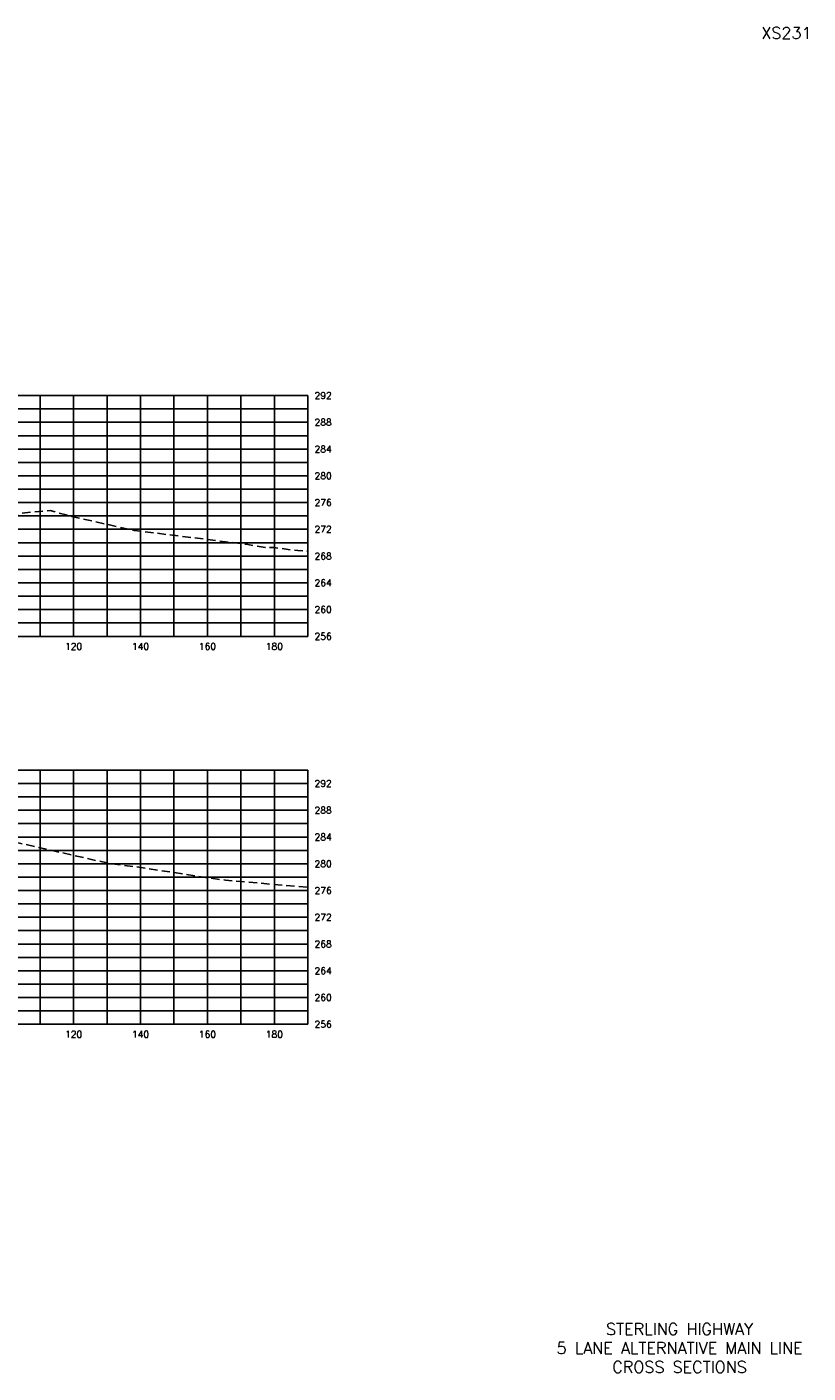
# Model space of a CAD drawing. Extents: x 1497 to 2840, y 16 to 8218.
# Tile 46 of 56: x 2606 to 2839, y 5216 to 5618. Entities that reach past the tile are written whole.
import ezdxf
from ezdxf.enums import TextEntityAlignment as Align

# ---------------------------------------------------------------- set-up
doc = ezdxf.new("R2010")
doc.units = 0
doc.header["$LTSCALE"] = 20
doc.header["$MEASUREMENT"] = 0
doc.linetypes.add('HIDDEN_050%', pattern=[0.1875, 0.125, -0.0625])
for name, color, linetype in [('S-AT-TXT175', 6, 'Continuous'), ('S-AT-TXT80', 1, 'Continuous'), ('XEG', 1, 'HIDDEN_050%'), ('XGRID', 251, 'Continuous'), ('XGRIDT', 2, 'Continuous'), ('XREF-BORDER', 7, 'Continuous')]:
    doc.layers.add(name, color=color, linetype=linetype)
doc.styles.add('L100', font='simplex.shx', dxfattribs={"height": 2})
doc.styles.add('L175', font='ROMANSM.shx', dxfattribs={"height": 3.5})
doc.styles.add('L80', font='ROMANSM.shx', dxfattribs={"height": 1.6})

# ---------------------------------------------------------------- blocks, each defined once
blk = doc.blocks.new('03025_00_att1')
at = {"layer": 'S-AT-TXT175', "style": 'L175'}
for tag, p in [('NUM', (32.402, 20.822)), ('LINE1', (30.64, 1.444)), ('LINE2', (30.64, 1.161)), ('LINE3', (30.64, 0.877))]:
    blk.add_attdef(tag, text='', height=0.175, dxfattribs=at).set_placement(p, align=Align.CENTER)
at = {"layer": 'S-AT-TXT80', "style": 'L80'}
for tag, p in [('DRAFTED', (2.436, 14.201)), ('PCTB', (2.094, 11.605)), ('PSCALE', (2.265, 11.605)), ('PVIEW', (2.436, 11.605))]:
    blk.add_attdef(tag, p, '', height=0.08, rotation=90, dxfattribs=at)

msp = doc.modelspace()

# ---------------------------------------------------------------- linework, layer by layer
at = {"layer": 'XEG', "flags": 128}
for points in [[(2310, 5440.24), (2327.14, 5440.43), (2331.16, 5440.2), (2333.53, 5439.71), (2344.27, 5443.08), (2357.21, 5454.26), (2361.83, 5457.39), (2389.23, 5476.34), (2392.32, 5478.6), (2393.62, 5479.33), (2393.86, 5479.72), (2395, 5480.42), (2417.83, 5496.47), (2422.38, 5497.54), (2425.88, 5498.32), (2431.04, 5499.91), (2436.93, 5501.9), (2439.56, 5502.31), (2440.08, 5502.4), (2442.64, 5502.47), (2459.81, 5503.08), (2471.37, 5502.73), (2479.74, 5502.5), (2481.55, 5502.32), (2484.85, 5502.02), (2490.43, 5500.5), (2497.58, 5498.34), (2500, 5498.18), (2500.89, 5498.12), (2505.08, 5498.13), (2510.82, 5501.01), (2515.58, 5503.34), (2533.52, 5503.53), (2535.38, 5503.51), (2568.43, 5471.53), (2569.39, 5470.61), (2570.09, 5470.34), (2587.65, 5467.51), (2590.54, 5467.17), (2604.44, 5472.82), (2613.01, 5473.66), (2619.11, 5471.91), (2638.07, 5467.67), (2672.1, 5463.46), (2677.28, 5462.55), (2679.82, 5462.53), (2687.05, 5461.62), (2690, 5461.49)], [(2310, 5320.47), (2320.81, 5323.07), (2327.34, 5323.45), (2337.66, 5330.91), (2338.47, 5331.49), (2346.05, 5335.06), (2367.51, 5345.41), (2369.02, 5346.44), (2387, 5360.45), (2395.19, 5366.82), (2396.85, 5368.15), (2400.82, 5370.84), (2419.69, 5383.61), (2424.63, 5384.87), (2425.7, 5385.09), (2427.91, 5385.87), (2437.53, 5389.9), (2439.62, 5390.33), (2439.98, 5390.4), (2443.65, 5390.55), (2459.78, 5391.1), (2470.36, 5390.76), (2479.82, 5390.41), (2483.42, 5390.07), (2484.38, 5389.99), (2485.77, 5389.53), (2497.07, 5385.63), (2498.05, 5385.6), (2500, 5385.44), (2504.2, 5385.1), (2514.47, 5390.9), (2515.83, 5391.66), (2520.53, 5391.56), (2532.96, 5390.86), (2559.67, 5367.59), (2568.71, 5360.33), (2583.26, 5367.64), (2588.2, 5370.9), (2595.44, 5375.61), (2598.16, 5375.45), (2629.95, 5368.26), (2633.13, 5367.75), (2639.47, 5366.99), (2658.93, 5363.97), (2665.38, 5363.08), (2690, 5360.94)]]:
    msp.add_lwpolyline(points, dxfattribs=at)
at = {"layer": 'XGRID'}
for p, q in [((2310, 5508), (2690, 5508)), ((2610, 5436), (2610, 5508)), ((2620, 5436), (2620, 5508)), ((2630, 5436), (2630, 5508)), ((2640, 5436), (2640, 5508)), ((2650, 5436), (2650, 5508)), ((2660, 5436), (2660, 5508)), ((2670, 5436), (2670, 5508)), ((2680, 5436), (2680, 5508)), ((2690, 5436), (2690, 5508)), ((2310, 5504), (2690, 5504)), ((2310, 5500), (2690, 5500)), ((2310, 5496), (2690, 5496)), ((2310, 5492), (2690, 5492)), ((2310, 5488), (2690, 5488)), ((2310, 5484), (2690, 5484)), ((2310, 5480), (2690, 5480)), ((2310, 5476), (2690, 5476)), ((2310, 5472), (2690, 5472)), ((2310, 5468), (2690, 5468)), ((2310, 5464), (2690, 5464)), ((2310, 5460), (2690, 5460)), ((2310, 5456), (2690, 5456)), ((2310, 5452), (2690, 5452)), ((2310, 5448), (2690, 5448)), ((2310, 5444), (2690, 5444)), ((2310, 5440), (2690, 5440)), ((2310, 5436), (2690, 5436)), ((2310, 5396), (2690, 5396)), ((2610, 5320), (2610, 5396)), ((2620, 5320), (2620, 5396)), ((2630, 5320), (2630, 5396)), ((2640, 5320), (2640, 5396)), ((2650, 5320), (2650, 5396)), ((2660, 5320), (2660, 5396)), ((2670, 5320), (2670, 5396)), ((2680, 5320), (2680, 5396)), ((2690, 5320), (2690, 5396)), ((2310, 5392), (2690, 5392)), ((2310, 5388), (2690, 5388)), ((2310, 5384), (2690, 5384)), ((2310, 5380), (2690, 5380)), ((2310, 5376), (2690, 5376)), ((2310, 5372), (2690, 5372)), ((2310, 5368), (2690, 5368)), ((2310, 5364), (2690, 5364)), ((2310, 5360), (2690, 5360)), ((2310, 5356), (2690, 5356)), ((2310, 5352), (2690, 5352)), ((2310, 5348), (2690, 5348)), ((2310, 5344), (2690, 5344)), ((2310, 5340), (2690, 5340)), ((2310, 5336), (2690, 5336)), ((2310, 5332), (2690, 5332)), ((2310, 5328), (2690, 5328)), ((2310, 5324), (2690, 5324)), ((2310, 5320), (2690, 5320))]:
    msp.add_line(p, q, dxfattribs=at)

# ---------------------------------------------------------------- block references
at = {"layer": 'XREF-BORDER'}
ref = msp.add_blockref('03025_00_att1', (2186.45, 5198.23), dxfattribs=dict(at, xscale=20, yscale=20, zscale=20))
ref.add_attrib('LINE1', 'STERLING HIGHWAY', dxfattribs={"layer": 'S-AT-TXT175', "height": 3.5, "style": 'L175'}).set_placement((2801.07, 5227.1), align=Align.CENTER)
ref.add_attrib('LINE2', '5 LANE ALTERNATIVE MAIN LINE', dxfattribs={"layer": 'S-AT-TXT175', "height": 3.5, "style": 'L175'}).set_placement((2801.07, 5221.44), align=Align.CENTER)
ref.add_attrib('LINE3', 'CROSS SECTIONS', dxfattribs={"layer": 'S-AT-TXT175', "height": 3.5, "style": 'L175'}).set_placement((2801.07, 5215.77), align=Align.CENTER)
ref.add_attrib('NUM', 'XS231', dxfattribs={"layer": 'S-AT-TXT175', "height": 3.5, "style": 'L175'}).set_placement((2833, 5614.66), align=Align.CENTER)

# ---------------------------------------------------------------- texts
at = {"layer": 'XGRIDT', "style": 'L100'}
for s, p in [('292', (2692, 5508)), ('288', (2692, 5500)), ('284', (2692, 5492)), ('280', (2692, 5484)), ('276', (2692, 5476)), ('272', (2692, 5468)), ('268', (2692, 5460)), ('264', (2692, 5452)), ('260', (2692, 5444)), ('256', (2692, 5436)), ('292', (2692, 5392)), ('288', (2692, 5384)), ('284', (2692, 5376)), ('280', (2692, 5368)), ('276', (2692, 5360)), ('272', (2692, 5352)), ('268', (2692, 5344)), ('264', (2692, 5336)), ('260', (2692, 5328)), ('256', (2692, 5320))]:
    msp.add_text(s, height=2, dxfattribs=at).set_placement(p, align=Align.MIDDLE_LEFT)
for s, p in [('120', (2620, 5434)), ('140', (2640, 5434)), ('160', (2660, 5434)), ('180', (2680, 5434)), ('120', (2620, 5318)), ('140', (2640, 5318)), ('160', (2660, 5318)), ('180', (2680, 5318))]:
    msp.add_text(s, height=2, dxfattribs=at).set_placement(p, align=Align.TOP_CENTER)

doc.saveas('drawing.dxf')
